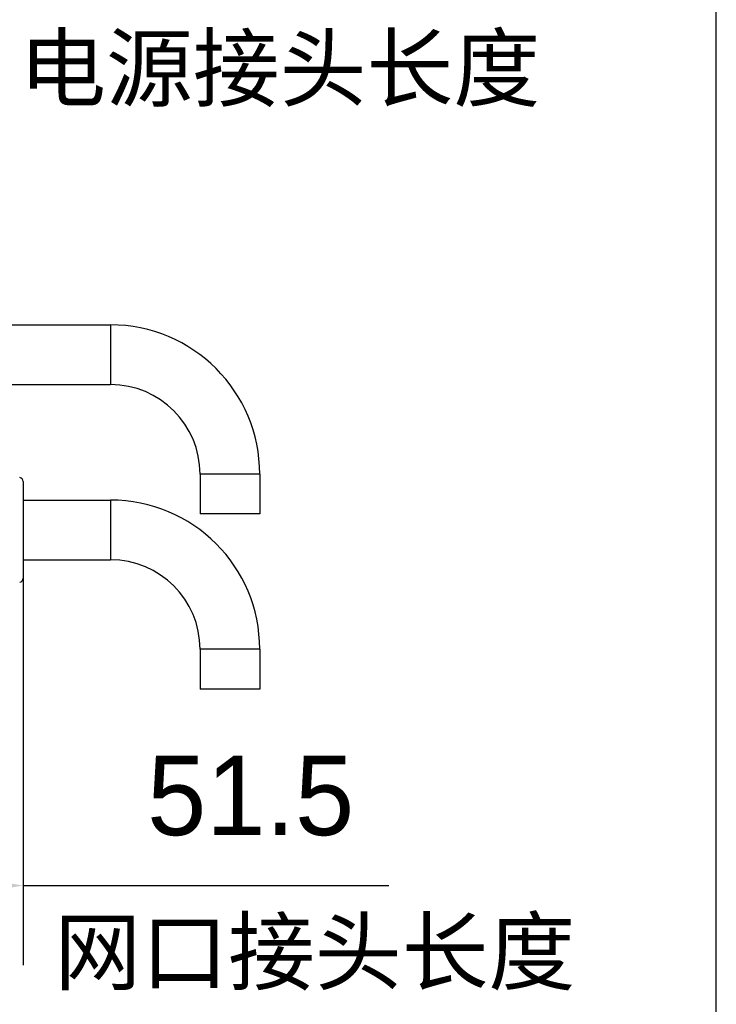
# Model space of a CAD drawing. Header units: millimetres. Extents: x 187 to 347, y -117 to 63.
# Tile 7 of 10: x 325 to 347, y -51 to -20. Entities that reach past the tile are written whole.
import ezdxf

# ---------------------------------------------------------------- set-up
doc = ezdxf.new("R2010")
doc.units = ezdxf.units.MM
doc.header["$LTSCALE"] = 46.255
doc.header["$PDMODE"] = 3
doc.header["$PDSIZE"] = 8
doc.layers.get('0').update_dxf_attribs({"linetype": 'CONTINUOUS'})
doc.layers.get('Defpoints').update_dxf_attribs({"linetype": 'CONTINUOUS'})
doc.layers.add('00_COMPONENTS', color=7, linetype='CONTINUOUS')
doc.layers.add('51__DRAFT_DIMS', color=7, linetype='CONTINUOUS')
doc.styles.get("Standard").update_dxf_attribs({"font": '兰亭黑 GBK.TTF', "height": 2.5})
doc.dimstyles.new('DIMSTYLE_1', dxfattribs={"dimtxt": 3, "dimasz": 2, "dimexe": 2.5, "dimexo": 0.5, "dimgap": 0.75, "dimtad": 1, "dimlfac": 4, "dimdsep": 46, "dimtxsty": 'STANDARD', "dimblk": '_FILLED', "dimblk1": '_FILLED', "dimblk2": '_FILLED', "dimcen": 0.09, "dimclrd": 8, "dimclre": 8, "dimclrt": 256, "dimazin": 2, "dimtp": 0.3, "dimtm": 0.3, "dimtfac": 1, "dimtofl": 0, "dimtmove": 0, "dimatfit": 3, "dimldrblk": '_FILLED', "dimfxl": 1, "dimtolj": 1, "dimarcsym": 0})

# ---------------------------------------------------------------- blocks, each defined once
blk = doc.blocks.new('_FILLED')
at = {"color": 0, "linetype": 'ByBlock'}
blk.add_solid([(0, 0), (-1, 0.167), (-1, -0.167)], dxfattribs=at)
blk = doc.blocks.new('*D21')
at = {"layer": '51__DRAFT_DIMS', "color": 8, "lineweight": -2}
for p, q in [((324.445, -28.842), (324.445, -17.547)), ((312.57, -19.797), (312.57, -22.547)), ((314.57, -20.047), (322.445, -20.047)), ((324.445, -20.047), (335.754, -20.047))]:
    blk.add_line(p, q, dxfattribs=at)
at = {"layer": 'Defpoints', "color": 0}
for p in [(312.57, -19.297), (324.445, -20.047), (324.445, -29.342)]:
    blk.add_point(p, dxfattribs=at)
at = {"layer": '51__DRAFT_DIMS', "color": 8, "linetype": 'ByBlock', "lineweight": -2, "xscale": 2, "yscale": 2, "zscale": 2, "rotation": 180}
blk.add_blockref('_FILLED', (312.57, -20.047), dxfattribs=at)
at = {"layer": '51__DRAFT_DIMS', "color": 8, "linetype": 'ByBlock', "lineweight": -2, "xscale": 2, "yscale": 2, "zscale": 2}
blk.add_blockref('_FILLED', (324.445, -20.047), dxfattribs=at)
at = {"layer": '51__DRAFT_DIMS', "insert": (328.067, -15.963), "char_height": 2.5, "attachment_point": 1, "line_spacing_factor": 0.9}
blk.add_mtext('\\A1;47.5', dxfattribs=at)
blk = doc.blocks.new('*D22')
at = {"layer": '51__DRAFT_DIMS', "color": 8, "lineweight": -2}
for p, q in [((325.445, -36.86), (325.445, -50.03)), ((312.57, -47.648), (312.57, -45.03)), ((314.57, -47.53), (323.445, -47.53)), ((325.445, -47.53), (336.939, -47.53))]:
    blk.add_line(p, q, dxfattribs=at)
at = {"layer": 'Defpoints', "color": 0}
for p in [(325.445, -36.36), (325.445, -47.53), (312.57, -48.148)]:
    blk.add_point(p, dxfattribs=at)
at = {"layer": '51__DRAFT_DIMS', "color": 8, "linetype": 'ByBlock', "lineweight": -2, "xscale": 2, "yscale": 2, "zscale": 2, "rotation": 180}
blk.add_blockref('_FILLED', (312.57, -47.53), dxfattribs=at)
at = {"layer": '51__DRAFT_DIMS', "color": 8, "linetype": 'ByBlock', "lineweight": -2, "xscale": 2, "yscale": 2, "zscale": 2}
blk.add_blockref('_FILLED', (325.445, -47.53), dxfattribs=at)
at = {"layer": '51__DRAFT_DIMS', "insert": (329.344, -43.447), "char_height": 2.5, "attachment_point": 1, "line_spacing_factor": 0.9}
blk.add_mtext('\\A1;51.5', dxfattribs=at)

msp = doc.modelspace()

# ---------------------------------------------------------------- linework, layer by layer
msp.add_lwpolyline([(187.2297, -116.5393), (347.2297, -116.5393), (347.2297, 63.4607), (187.2297, 63.4607)], close=True)
at = {"layer": '00_COMPONENTS'}
for p, q in [((324.4454, -29.9225), (328.1954, -29.9225)), ((328.1954, -29.9225), (328.1954, -31.7975)), ((324.4454, -31.7975), (328.1954, -31.7975)), ((331.0079, -34.61), (331.0079, -35.86)), ((332.8829, -34.61), (331.0079, -34.61)), ((332.8829, -34.61), (332.8829, -35.86)), ((325.4454, -34.842), (325.4454, -37.878)), ((325.4454, -35.4225), (328.1954, -35.4225)), ((328.1954, -35.4225), (328.1954, -37.2975)), ((332.8829, -35.86), (331.0079, -35.86)), ((325.4454, -37.2975), (328.1954, -37.2975)), ((331.0079, -40.11), (331.0079, -41.36)), ((332.8829, -40.11), (331.0079, -40.11)), ((332.8829, -40.11), (332.8829, -41.36)), ((332.8829, -41.36), (331.0079, -41.36))]:
    msp.add_line(p, q, dxfattribs=at)
for centre, radius, start, end in [((328.1954, -34.61), 4.6875, 0, 90), ((328.1954, -34.61), 2.8125, 0, 90), ((325.3204, -34.842), 0.125, 0, 81.11934), ((328.1954, -40.11), 4.6875, 0, 90), ((328.1954, -40.11), 2.8125, 0, 90), ((325.3204, -37.878), 0.125, 278.88066, 0)]:
    msp.add_arc(centre, radius, start, end, dxfattribs=at)

# ---------------------------------------------------------------- texts
at = {"layer": '51__DRAFT_DIMS', "char_height": 2, "attachment_point": 1, "line_spacing_factor": 0.9}
for s, insert in [('\\A1;电源接头长度', (325.3254, -20.8588)), ('\\A1;网口接头长度', (326.4301, -48.6042))]:
    msp.add_mtext(s, dxfattribs=dict(at, insert=insert))

# ---------------------------------------------------------------- dimensions: what is measured, and where the dimension line sits
at = {"layer": '51__DRAFT_DIMS', "color": 4}
for base, p1, p2, picture, middle in [((324.4454, -20.0467), (312.5704, -19.2967), (324.4454, -29.342), '*D21', (331.5358, -20.0467)), ((325.4454, -47.5303), (312.5704, -48.1475), (325.4454, -36.36), '*D22', (332.7664, -47.5303))]:
    dim = msp.add_linear_dim(base=base, p1=p1, p2=p2, dimstyle='DIMSTYLE_1', dxfattribs=at)
    dim.commit()
    dim.dimension.update_dxf_attribs({"geometry": picture, "text_midpoint": middle, "dimtype": 160})

doc.saveas('drawing.dxf')
